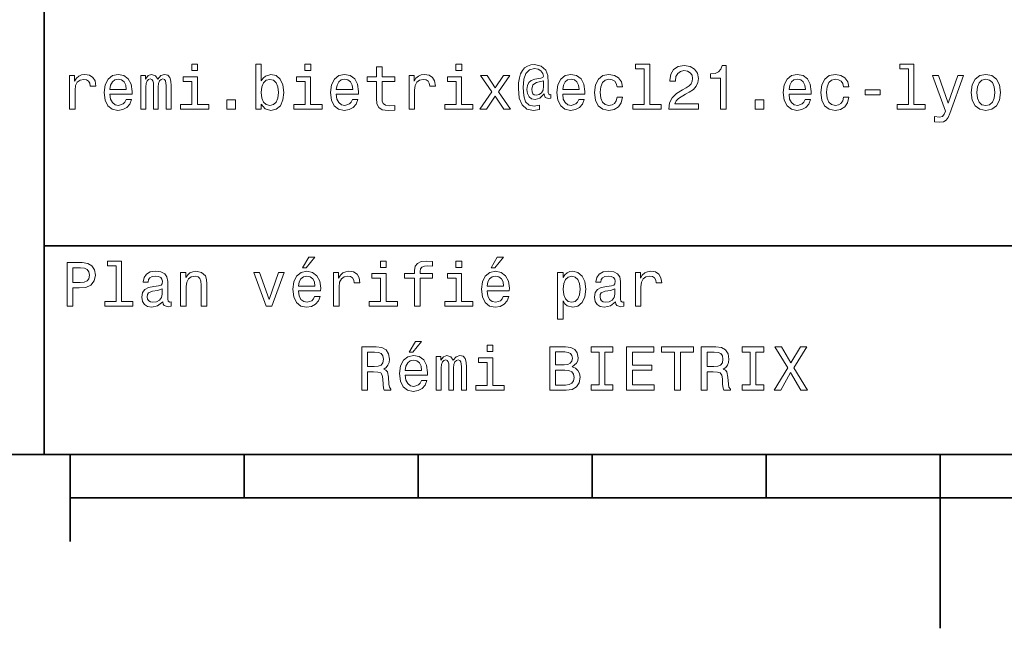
# Model space of a CAD drawing. Extents: x 0 to 297, y 0 to 210.
# Tile 2 of 8: x 96 to 152, y 0 to 35. Entities that reach past the tile are written whole.
import ezdxf

# ---------------------------------------------------------------- set-up
doc = ezdxf.new("R2010")
doc.units = 0

msp = doc.modelspace()

# ---------------------------------------------------------------- linework, layer by layer
at = {"color": 7, "lineweight": 35}
for p, q in [((97, 10), (97, 70)), ((97, 22), (162, 22)), ((10, 10), (287, 10)), ((97, 10), (287, 10)), ((98.5, 7.5), (198.5, 7.5))]:
    msp.add_line(p, q, dxfattribs=at)
at = {"color": 7, "lineweight": 35, "ltscale": 0.125}
msp.add_line((98.5, 10), (98.5, 5), dxfattribs=at)
at = {"color": 7, "lineweight": 35, "ltscale": 0.0625}
for p, q in [((108.5, 10), (108.5, 7.5)), ((118.5, 10), (118.5, 7.5)), ((128.5, 10), (128.5, 7.5)), ((138.5, 10), (138.5, 7.5))]:
    msp.add_line(p, q, dxfattribs=at)
at = {"color": 7, "lineweight": 35, "ltscale": 0.25}
msp.add_line((148.5, 10), (148.5, 0), dxfattribs=at)
at = {"color": 7, "lineweight": 13}
for points in [[(105.824211, 32.4366), (105.489197, 32.4366), (105.489197, 32.076366), (105.824211, 32.076366)], [(109.480545, 30.149136), (109.714699, 29.871758), (110.035301, 29.7817), (110.337898, 29.850143), (110.579254, 30.055475), (110.730545, 30.383286), (110.788185, 30.819164), (110.730545, 31.255043), (110.575645, 31.57925), (110.337898, 31.780979), (110.035301, 31.853025), (109.7183, 31.759365), (109.588615, 31.644091), (109.480545, 31.489193), (109.480545, 32.4366), (109.163544, 32.4366), (109.163544, 29.850143), (109.480545, 29.850143)], [(112.329971, 32.4366), (111.994957, 32.4366), (111.994957, 32.076366), (112.329971, 32.076366)], [(116.112396, 31.449568), (116.112396, 30.480547), (116.134003, 30.167147), (116.234871, 29.951008), (116.4366, 29.824926), (116.778816, 29.7817), (117.153458, 29.799711), (117.153458, 30.073486), (116.879684, 30.051872), (116.631126, 30.08069), (116.497841, 30.170748), (116.440201, 30.322046), (116.429398, 30.534582), (116.429398, 31.449568), (117.153458, 31.449568), (117.153458, 31.71974), (116.429398, 31.71974), (116.429398, 32.285301), (116.112396, 32.285301), (116.112396, 31.71974), (115.564842, 31.71974), (115.564842, 31.449568)], [(121.004326, 32.4366), (120.669312, 32.4366), (120.669312, 32.076366), (121.004326, 32.076366)], [(126.130409, 30.487751), (126.130409, 30.696686), (126.072769, 30.685879), (126.004326, 30.711094), (125.982712, 30.786743), (125.982712, 31.377522), (125.953896, 31.795389), (125.838623, 32.105186), (125.568451, 32.335735), (125.190201, 32.418587), (124.970467, 32.396973), (124.783142, 32.33213), (124.62104, 32.224064), (124.491356, 32.072765), (124.390495, 31.881844), (124.318451, 31.647694), (124.275223, 31.366714), (124.260811, 31.049711), (124.311241, 30.491354), (124.473343, 30.0951), (124.743515, 29.857347), (125.128967, 29.7817), (125.481995, 29.839336), (125.481995, 30.077089), (125.172195, 30.019451), (124.873199, 30.08069), (124.675079, 30.278818), (124.567001, 30.613832), (124.534584, 31.100143), (124.57061, 31.575647), (124.693085, 31.914265), (124.891212, 32.119595), (125.179398, 32.188038), (125.399139, 32.148415), (125.561241, 32.054756), (125.662109, 31.914265), (125.698128, 31.752161), (125.658508, 31.672911), (125.550438, 31.636887), (125.197411, 31.582851), (125.002884, 31.503601), (124.862396, 31.381123), (124.779541, 31.211815), (124.754326, 30.988472), (124.786743, 30.747118), (124.876801, 30.567001), (125.024498, 30.45533), (125.219025, 30.419308), (125.503601, 30.494957), (125.744965, 30.732708), (125.744965, 30.711094), (125.802597, 30.520172), (126.000725, 30.462536)], [(131.497849, 32.170029), (131.497849, 30.116714), (130.845825, 30.116714), (130.845825, 29.850143), (132.463257, 29.850143), (132.463257, 30.116714), (131.81485, 30.116714), (131.81485, 32.4366), (131.000732, 32.4366), (131.000732, 32.170029)], [(132.90274, 29.850143), (134.621033, 29.850143), (134.621033, 30.159943), (133.26297, 30.159943), (133.338623, 30.32925), (133.468307, 30.46974), (133.868164, 30.725504), (134.080688, 30.833572), (134.318451, 30.988472), (134.487762, 31.168587), (134.585022, 31.381123), (134.621033, 31.622478), (134.559799, 31.925072), (134.390503, 32.162823), (134.131134, 32.314121), (133.796112, 32.368156), (133.450287, 32.306915), (133.187317, 32.137608), (133.018021, 31.867435), (132.960388, 31.510807), (132.960388, 31.460375), (133.288193, 31.460375), (133.288193, 31.489193), (133.320618, 31.73415), (133.417877, 31.914265), (133.572769, 32.029537), (133.778107, 32.069164), (133.98703, 32.033142), (134.141937, 31.943083), (134.242798, 31.802593), (134.278824, 31.62608), (134.253601, 31.460375), (134.185165, 31.319883), (134.069885, 31.197405), (133.911392, 31.089336), (133.698853, 30.974062), (133.345825, 30.750719), (133.09726, 30.512968), (132.94957, 30.224783), (132.90274, 29.86095)], [(135.885452, 29.850143), (136.213257, 29.850143), (136.213257, 32.368156), (135.968307, 32.368156), (135.903458, 32.148415), (135.773773, 32.000721), (135.575653, 31.914265), (135.30188, 31.885447), (135.30188, 31.629683), (135.885452, 31.629683)], [(146.677948, 32.170029), (146.677948, 30.116714), (146.02594, 30.116714), (146.02594, 29.850143), (147.643372, 29.850143), (147.643372, 30.116714), (146.994949, 30.116714), (146.994949, 32.4366), (146.180832, 32.4366), (146.180832, 32.170029)], [(98.457489, 29.850143), (98.774498, 29.850143), (98.774498, 30.956051), (98.806915, 31.222622), (98.904182, 31.413544), (99.062683, 31.528818), (99.275215, 31.568443), (99.433716, 31.543226), (99.552597, 31.47118), (99.624641, 31.348701), (99.649857, 31.182997), (99.970459, 31.182997), (99.927231, 31.474783), (99.808357, 31.683718), (99.610229, 31.809797), (99.340057, 31.853025), (99.156342, 31.824207), (98.997841, 31.752161), (98.857346, 31.629683), (98.745674, 31.463976), (98.745674, 31.784582), (98.457489, 31.784582)], [(100.784584, 30.725504), (102.052597, 30.725504), (102.056198, 30.873198), (101.998558, 31.287464), (101.840057, 31.597261), (101.587898, 31.784582), (101.252884, 31.853025), (100.925072, 31.780979), (100.672913, 31.57925), (100.510803, 31.25144), (100.453171, 30.819164), (100.507202, 30.37608), (100.669312, 30.051872), (100.91787, 29.850143), (101.242073, 29.7817), (101.523056, 29.828529), (101.753601, 29.951008), (101.922913, 30.145533), (102.020172, 30.404898), (101.706772, 30.404898), (101.64193, 30.260807), (101.548271, 30.152737), (101.2817, 30.066282), (101.07637, 30.105907), (100.921471, 30.231987), (100.820602, 30.437319), (100.784584, 30.714697)], [(102.549713, 29.850143), (102.841499, 29.850143), (102.841499, 31.143372), (102.859512, 31.337896), (102.913544, 31.478386), (102.996399, 31.561239), (103.104469, 31.593658), (103.190926, 31.56484), (103.248558, 31.492794), (103.277374, 31.370316), (103.288185, 31.208212), (103.288185, 29.850143), (103.561958, 29.850143), (103.561958, 31.143372), (103.579971, 31.334293), (103.634003, 31.474783), (103.720459, 31.561239), (103.828529, 31.593658), (103.914986, 31.56484), (103.972626, 31.492794), (104.008644, 31.208212), (104.008644, 29.850143), (104.30043, 29.850143), (104.30043, 31.1866), (104.282417, 31.463976), (104.224785, 31.676512), (104.109512, 31.806194), (103.922188, 31.853025), (103.702454, 31.780979), (103.533142, 31.572046), (103.399857, 31.777376), (103.176514, 31.853025), (102.971184, 31.780979), (102.830688, 31.57925), (102.830688, 31.784582), (102.549713, 31.784582)], [(105.8134, 30.116714), (105.8134, 31.71974), (104.999283, 31.71974), (104.999283, 31.449568), (105.496399, 31.449568), (105.496399, 30.116714), (104.847984, 30.116714), (104.847984, 29.850143), (106.469025, 29.850143), (106.469025, 30.116714)], [(112.319168, 30.116714), (112.319168, 31.71974), (111.505043, 31.71974), (111.505043, 31.449568), (112.002159, 31.449568), (112.002159, 30.116714), (111.353745, 30.116714), (111.353745, 29.850143), (112.974785, 29.850143), (112.974785, 30.116714)], [(113.796112, 30.725504), (115.064117, 30.725504), (115.067719, 30.873198), (115.010086, 31.287464), (114.851585, 31.597261), (114.599426, 31.784582), (114.264404, 31.853025), (113.9366, 31.780979), (113.684441, 31.57925), (113.522331, 31.25144), (113.464699, 30.819164), (113.51873, 30.37608), (113.680832, 30.051872), (113.929398, 29.850143), (114.253601, 29.7817), (114.534584, 29.828529), (114.765129, 29.951008), (114.934433, 30.145533), (115.0317, 30.404898), (114.7183, 30.404898), (114.653458, 30.260807), (114.559799, 30.152737), (114.293228, 30.066282), (114.087898, 30.105907), (113.932999, 30.231987), (113.83213, 30.437319), (113.796112, 30.714697)], [(117.974785, 29.850143), (118.291786, 29.850143), (118.291786, 30.956051), (118.324211, 31.222622), (118.421471, 31.413544), (118.579971, 31.528818), (118.792511, 31.568443), (118.951012, 31.543226), (119.069885, 31.47118), (119.14193, 31.348701), (119.167145, 31.182997), (119.487755, 31.182997), (119.444527, 31.474783), (119.325653, 31.683718), (119.127525, 31.809797), (118.857346, 31.853025), (118.67363, 31.824207), (118.515129, 31.752161), (118.374641, 31.629683), (118.26297, 31.463976), (118.26297, 31.784582), (117.974785, 31.784582)], [(120.993515, 30.116714), (120.993515, 31.71974), (120.179398, 31.71974), (120.179398, 31.449568), (120.676514, 31.449568), (120.676514, 30.116714), (120.028099, 30.116714), (120.028099, 29.850143), (121.649139, 29.850143), (121.649139, 30.116714)], [(122.42363, 29.850143), (122.920753, 30.603025), (123.432281, 29.850143), (123.814125, 29.850143), (123.122482, 30.847982), (123.774498, 31.784582), (123.407059, 31.784582), (122.935165, 31.082132), (122.463257, 31.784582), (122.088623, 31.784582), (122.729828, 30.844379), (122.052597, 29.850143)], [(126.80764, 30.725504), (128.075653, 30.725504), (128.079254, 30.873198), (128.021622, 31.287464), (127.863113, 31.597261), (127.610954, 31.784582), (127.27594, 31.853025), (126.948135, 31.780979), (126.695969, 31.57925), (126.533867, 31.25144), (126.476227, 30.819164), (126.530266, 30.37608), (126.692368, 30.051872), (126.940926, 29.850143), (127.265137, 29.7817), (127.546112, 29.828529), (127.776657, 29.951008), (127.945969, 30.145533), (128.043228, 30.404898), (127.729828, 30.404898), (127.664993, 30.260807), (127.571327, 30.152737), (127.304756, 30.066282), (127.099426, 30.105907), (126.944527, 30.231987), (126.843666, 30.437319), (126.80764, 30.714697)], [(129.930847, 31.143372), (130.244232, 31.143372), (130.179398, 31.431555), (130.024506, 31.658501), (129.783142, 31.79899), (129.469742, 31.853025), (129.123932, 31.780979), (128.860962, 31.57925), (128.695251, 31.25144), (128.637619, 30.811958), (128.69165, 30.37608), (128.853745, 30.051872), (129.109512, 29.850143), (129.458939, 29.7817), (129.768738, 29.835733), (130.010086, 29.987032), (130.175797, 30.224783), (130.247849, 30.541786), (129.945251, 30.541786), (129.89122, 30.340057), (129.790344, 30.188761), (129.646255, 30.0951), (129.469742, 30.066282), (129.25, 30.113111), (129.091507, 30.257204), (128.994247, 30.491354), (128.961823, 30.822765), (128.994247, 31.146973), (129.095108, 31.381123), (129.257202, 31.525215), (129.469742, 31.575647), (129.657059, 31.543226), (129.797562, 31.460375), (129.89122, 31.323486)], [(139.819168, 30.725504), (141.087173, 30.725504), (141.090775, 30.873198), (141.033142, 31.287464), (140.874634, 31.597261), (140.622482, 31.784582), (140.28746, 31.853025), (139.959656, 31.780979), (139.707489, 31.57925), (139.545395, 31.25144), (139.487747, 30.819164), (139.541779, 30.37608), (139.703888, 30.051872), (139.952454, 29.850143), (140.276657, 29.7817), (140.557632, 29.828529), (140.788177, 29.951008), (140.957489, 30.145533), (141.054749, 30.404898), (140.741364, 30.404898), (140.676514, 30.260807), (140.582855, 30.152737), (140.316284, 30.066282), (140.110947, 30.105907), (139.956055, 30.231987), (139.855194, 30.437319), (139.819168, 30.714697)], [(142.942368, 31.143372), (143.255768, 31.143372), (143.190918, 31.431555), (143.036026, 31.658501), (142.794662, 31.79899), (142.481262, 31.853025), (142.135437, 31.780979), (141.872482, 31.57925), (141.706772, 31.25144), (141.649139, 30.811958), (141.703171, 30.37608), (141.865265, 30.051872), (142.121033, 29.850143), (142.470459, 29.7817), (142.780258, 29.835733), (143.021606, 29.987032), (143.187317, 30.224783), (143.259369, 30.541786), (142.956772, 30.541786), (142.90274, 30.340057), (142.80188, 30.188761), (142.657776, 30.0951), (142.481262, 30.066282), (142.261536, 30.113111), (142.103027, 30.257204), (142.005768, 30.491354), (141.973343, 30.822765), (142.005768, 31.146973), (142.106628, 31.381123), (142.268738, 31.525215), (142.481262, 31.575647), (142.668579, 31.543226), (142.809082, 31.460375), (142.90274, 31.323486)], [(149.516571, 31.784582), (148.961807, 30.192362), (148.417862, 31.784582), (148.072037, 31.784582), (148.806915, 29.742075), (148.742065, 29.561958), (148.641205, 29.43948), (148.471893, 29.399855), (148.180115, 29.435879), (148.180115, 29.129683), (148.486313, 29.100864), (148.706055, 29.129683), (148.860947, 29.21974), (148.972626, 29.37464), (149.069885, 29.601583), (149.855179, 31.784582)], [(150.291061, 30.815561), (150.348694, 30.37608), (150.514404, 30.051872), (150.777374, 29.850143), (151.130402, 29.7817), (151.479828, 29.850143), (151.742798, 30.048271), (151.908493, 30.372478), (151.969727, 30.815561), (151.908493, 31.255043), (151.742798, 31.582851), (151.479828, 31.780979), (151.130402, 31.853025), (150.777374, 31.780979), (150.514404, 31.57925), (150.348694, 31.255043)], [(100.784584, 30.992075), (100.824211, 31.240633), (100.921471, 31.424351), (101.069168, 31.536022), (101.263687, 31.575647), (101.454613, 31.536022), (101.602303, 31.424351), (101.69236, 31.240633), (101.724785, 30.992075)], [(110.463974, 30.819164), (110.427956, 30.494957), (110.330688, 30.257204), (110.175797, 30.113111), (109.98127, 30.066282), (109.76873, 30.113111), (109.613831, 30.257204), (109.516571, 30.491354), (109.484146, 30.819164), (109.516571, 31.143372), (109.613831, 31.377522), (109.76873, 31.518011), (109.98127, 31.568443), (110.175797, 31.518011), (110.330688, 31.373919), (110.427956, 31.139769)], [(113.796112, 30.992075), (113.835732, 31.240633), (113.932999, 31.424351), (114.080688, 31.536022), (114.275215, 31.575647), (114.466141, 31.536022), (114.613831, 31.424351), (114.703888, 31.240633), (114.736313, 30.992075)], [(125.71254, 31.168587), (125.676514, 30.945244), (125.586456, 30.786743), (125.44957, 30.68948), (125.287468, 30.660662), (125.175797, 30.678673), (125.096542, 30.743515), (125.046112, 30.851583), (125.031708, 31.002882), (125.092941, 31.25144), (125.30188, 31.381123), (125.71254, 31.481987)], [(126.80764, 30.992075), (126.847267, 31.240633), (126.944527, 31.424351), (127.092224, 31.536022), (127.286743, 31.575647), (127.477669, 31.536022), (127.625366, 31.424351), (127.715424, 31.240633), (127.747841, 30.992075)], [(139.819168, 30.992075), (139.858795, 31.240633), (139.956055, 31.424351), (140.103745, 31.536022), (140.298279, 31.575647), (140.489197, 31.536022), (140.636887, 31.424351), (140.726944, 31.240633), (140.759369, 30.992075)], [(150.615265, 30.819164), (150.64769, 31.143372), (150.74855, 31.377522), (150.91066, 31.521614), (151.130402, 31.572046), (151.346542, 31.521614), (151.508636, 31.381123), (151.609497, 31.143372), (151.645523, 30.819164), (151.609497, 30.491354), (151.508636, 30.253601), (151.346542, 30.109509), (151.130402, 30.062679), (150.91066, 30.109509), (150.74855, 30.253601), (150.64769, 30.491354)], [(144.188751, 30.675072), (145.060516, 30.675072), (145.060516, 30.959654), (144.188751, 30.959654)], [(107.510086, 29.850143), (108.007202, 29.850143), (108.007202, 30.386887), (107.510086, 30.386887)], [(137.870316, 29.850143), (138.367432, 29.850143), (138.367432, 30.386887), (137.870316, 30.386887)], [(98.324211, 18.530979), (98.655617, 18.530979), (98.655617, 19.586454), (99.023056, 19.586454), (99.394089, 19.604465), (99.689484, 19.730547), (99.880402, 19.975504), (99.945244, 20.310518), (99.894814, 20.620316), (99.750717, 20.847261), (99.51297, 20.98415), (99.188759, 21.030979), (98.324211, 21.030979)], [(101.137611, 20.850864), (101.137611, 18.79755), (100.485588, 18.79755), (100.485588, 18.530979), (102.103027, 18.530979), (102.103027, 18.79755), (101.454613, 18.79755), (101.454613, 21.117435), (100.640488, 21.117435), (100.640488, 20.850864)], [(111.84726, 20.728386), (112.059799, 20.728386), (112.560516, 21.340778), (112.207489, 21.340778)], [(116.667145, 21.117435), (116.33213, 21.117435), (116.33213, 20.757204), (116.667145, 20.757204)], [(118.295387, 20.130404), (118.295387, 18.530979), (118.612396, 18.530979), (118.612396, 20.130404), (119.332855, 20.130404), (119.332855, 20.400576), (118.612396, 20.400576), (118.612396, 20.519451), (118.637611, 20.663544), (118.720459, 20.760807), (118.860954, 20.818443), (119.062683, 20.840057), (119.332855, 20.825647), (119.332855, 21.099422), (118.990631, 21.117435), (118.680832, 21.085014), (118.464699, 20.987751), (118.335014, 20.818443), (118.295387, 20.577089), (118.295387, 20.400576), (117.715424, 20.400576), (117.715424, 20.130404)], [(121.004326, 21.117435), (120.669312, 21.117435), (120.669312, 20.757204), (121.004326, 20.757204)], [(122.690201, 20.728386), (122.90274, 20.728386), (123.403458, 21.340778), (123.05043, 21.340778)], [(99.098701, 20.724783), (99.314842, 20.703169), (99.473343, 20.634726), (99.567001, 20.508644), (99.599426, 20.310518), (99.5634, 20.101583), (99.466141, 19.975504), (99.30043, 19.910662), (99.073486, 19.892651), (98.655617, 19.892651), (98.655617, 20.724783)], [(103.824928, 18.78314), (103.824928, 18.772333), (103.842941, 18.649855), (103.896973, 18.5634), (104.123917, 18.494957), (104.30043, 18.523775), (104.30043, 18.768732), (104.224785, 18.757925), (104.123917, 18.804754), (104.105911, 18.948847), (104.105911, 19.950287), (104.062683, 20.206051), (103.9366, 20.386166), (103.716858, 20.494236), (103.407059, 20.533861), (103.104469, 20.490633), (102.881126, 20.368155), (102.740631, 20.177233), (102.693802, 19.925072), (102.693802, 19.903458), (102.978386, 19.903458), (103.003601, 20.054754), (103.082855, 20.162823), (103.21254, 20.227665), (103.396255, 20.252882), (103.572769, 20.234869), (103.698845, 20.180836), (103.774498, 20.087175), (103.799713, 19.957493), (103.785301, 19.806194), (103.727669, 19.730547), (103.583572, 19.694523), (103.3134, 19.665705), (103.003601, 19.600864), (102.783859, 19.48559), (102.654175, 19.305475), (102.614555, 19.038904), (102.650574, 18.801151), (102.762245, 18.62464), (102.94236, 18.512968), (103.190926, 18.473343), (103.52594, 18.54899)], [(104.844383, 18.530979), (105.161385, 18.530979), (105.161385, 19.647694), (105.193802, 19.903458), (105.298271, 20.090778), (105.460373, 20.206051), (105.676514, 20.249279), (105.849426, 20.213255), (105.957497, 20.115993), (106.011528, 19.95389), (106.029541, 19.737751), (106.029541, 18.530979), (106.346542, 18.530979), (106.346542, 19.802593), (106.33213, 20.058357), (106.267288, 20.270893), (106.054756, 20.465418), (105.723343, 20.533861), (105.539627, 20.508644), (105.384727, 20.440201), (105.251442, 20.324926), (105.146973, 20.170029), (105.146973, 20.465418), (104.844383, 20.465418)], [(109.761528, 18.530979), (110.096542, 18.530979), (110.802597, 20.465418), (110.474785, 20.465418), (109.930832, 18.905619), (109.376083, 20.465418), (109.04467, 20.465418)], [(111.627518, 19.40634), (112.895531, 19.40634), (112.899132, 19.554033), (112.841499, 19.9683), (112.682999, 20.278097), (112.430832, 20.465418), (112.095825, 20.533861), (111.768013, 20.461815), (111.515854, 20.260086), (111.353745, 19.932276), (111.296112, 19.5), (111.350143, 19.056915), (111.512245, 18.732708), (111.760803, 18.530979), (112.085014, 18.462536), (112.365997, 18.509365), (112.596542, 18.631844), (112.765854, 18.826368), (112.863113, 19.085733), (112.549713, 19.085733), (112.484871, 18.941643), (112.391212, 18.833572), (112.124641, 18.747118), (111.919312, 18.786743), (111.764412, 18.912823), (111.663544, 19.118155), (111.627518, 19.395533)], [(113.637604, 18.530979), (113.954613, 18.530979), (113.954613, 19.636887), (113.98703, 19.903458), (114.08429, 20.094379), (114.242798, 20.209654), (114.45533, 20.249279), (114.613831, 20.224062), (114.732712, 20.152016), (114.804756, 20.029537), (114.829971, 19.863832), (115.150574, 19.863832), (115.107346, 20.155619), (114.988472, 20.364553), (114.790344, 20.490633), (114.520172, 20.533861), (114.336456, 20.505043), (114.177956, 20.432997), (114.03746, 20.310518), (113.925789, 20.144812), (113.925789, 20.465418), (113.637604, 20.465418)], [(116.656342, 18.79755), (116.656342, 20.400576), (115.842216, 20.400576), (115.842216, 20.130404), (116.33934, 20.130404), (116.33934, 18.79755), (115.690918, 18.79755), (115.690918, 18.530979), (117.311958, 18.530979), (117.311958, 18.79755)], [(120.993515, 18.79755), (120.993515, 20.400576), (120.179398, 20.400576), (120.179398, 20.130404), (120.676514, 20.130404), (120.676514, 18.79755), (120.028099, 18.79755), (120.028099, 18.530979), (121.649139, 18.530979), (121.649139, 18.79755)], [(122.470459, 19.40634), (123.73848, 19.40634), (123.742081, 19.554033), (123.684441, 19.9683), (123.52594, 20.278097), (123.273773, 20.465418), (122.938766, 20.533861), (122.610954, 20.461815), (122.358795, 20.260086), (122.196686, 19.932276), (122.139053, 19.5), (122.193085, 19.056915), (122.355194, 18.732708), (122.603745, 18.530979), (122.927956, 18.462536), (123.208939, 18.509365), (123.439484, 18.631844), (123.608795, 18.826368), (123.706055, 19.085733), (123.392654, 19.085733), (123.327812, 18.941643), (123.234154, 18.833572), (122.967583, 18.747118), (122.762253, 18.786743), (122.607353, 18.912823), (122.506485, 19.118155), (122.470459, 19.395533)], [(126.829254, 20.166426), (126.829254, 20.465418), (126.512253, 20.465418), (126.512253, 17.7817), (126.829254, 17.7817), (126.829254, 18.826368), (126.940926, 18.657061), (127.067009, 18.545389), (127.38401, 18.462536), (127.6866, 18.530979), (127.924355, 18.736311), (128.079254, 19.060518), (128.136887, 19.5), (128.079254, 19.935879), (127.924355, 20.260086), (127.6866, 20.461815), (127.38401, 20.533861), (127.211098, 20.512247), (127.0634, 20.443804), (126.937325, 20.328529)], [(129.847992, 18.78314), (129.847992, 18.772333), (129.865997, 18.649855), (129.920029, 18.5634), (130.146973, 18.494957), (130.323486, 18.523775), (130.323486, 18.768732), (130.247849, 18.757925), (130.146973, 18.804754), (130.128967, 18.948847), (130.128967, 19.950287), (130.085739, 20.206051), (129.959656, 20.386166), (129.739914, 20.494236), (129.430115, 20.533861), (129.127533, 20.490633), (128.904175, 20.368155), (128.763687, 20.177233), (128.716858, 19.925072), (128.716858, 19.903458), (129.00145, 19.903458), (129.026657, 20.054754), (129.105911, 20.162823), (129.235596, 20.227665), (129.419312, 20.252882), (129.595825, 20.234869), (129.721909, 20.180836), (129.797562, 20.087175), (129.822769, 19.957493), (129.808365, 19.806194), (129.750732, 19.730547), (129.606628, 19.694523), (129.336456, 19.665705), (129.026657, 19.600864), (128.806915, 19.48559), (128.677246, 19.305475), (128.637619, 19.038904), (128.67363, 18.801151), (128.785309, 18.62464), (128.965424, 18.512968), (129.213989, 18.473343), (129.548996, 18.54899)], [(130.986313, 18.530979), (131.303314, 18.530979), (131.303314, 19.636887), (131.335739, 19.903458), (131.432999, 20.094379), (131.591507, 20.209654), (131.804047, 20.249279), (131.96254, 20.224062), (132.081421, 20.152016), (132.153473, 20.029537), (132.17868, 19.863832), (132.499283, 19.863832), (132.456055, 20.155619), (132.337189, 20.364553), (132.139053, 20.490633), (131.868881, 20.533861), (131.685165, 20.505043), (131.526657, 20.432997), (131.386169, 20.310518), (131.274506, 20.144812), (131.274506, 20.465418), (130.986313, 20.465418)], [(111.627518, 19.672911), (111.667145, 19.921469), (111.764412, 20.105186), (111.912102, 20.216858), (112.106628, 20.256483), (112.297546, 20.216858), (112.445244, 20.105186), (112.535301, 19.921469), (112.567726, 19.672911)], [(122.470459, 19.672911), (122.510086, 19.921469), (122.607353, 20.105186), (122.755043, 20.216858), (122.94957, 20.256483), (123.140488, 20.216858), (123.288185, 20.105186), (123.378242, 19.921469), (123.410667, 19.672911)], [(127.329971, 18.747118), (127.117439, 18.793947), (126.96254, 18.93804), (126.86528, 19.17219), (126.832855, 19.5), (126.86528, 19.824207), (126.96254, 20.058357), (127.117439, 20.198847), (127.329971, 20.249279), (127.524498, 20.198847), (127.679398, 20.054754), (127.776657, 19.820604), (127.812683, 19.5), (127.776657, 19.175793), (127.679398, 18.93804), (127.524498, 18.793947)], [(103.788902, 19.208212), (103.745674, 19.020893), (103.630402, 18.876801), (103.457489, 18.78314), (103.244957, 18.750719), (103.10807, 18.768732), (103.010803, 18.826368), (102.94957, 18.927233), (102.931557, 19.067722), (102.945969, 19.193804), (103.003601, 19.283861), (103.234146, 19.384726), (103.52594, 19.427954), (103.788902, 19.514408)], [(129.811966, 19.208212), (129.768738, 19.020893), (129.653458, 18.876801), (129.48056, 18.78314), (129.268021, 18.750719), (129.131134, 18.768732), (129.033875, 18.826368), (128.972626, 18.927233), (128.95462, 19.067722), (128.969025, 19.193804), (129.026657, 19.283861), (129.257202, 19.384726), (129.548996, 19.427954), (129.811966, 19.514408)], [(117.98127, 15.887968), (118.193802, 15.887968), (118.694527, 16.50036), (118.341499, 16.50036)], [(115.257927, 13.690562), (115.592941, 13.690562), (115.592941, 14.746037), (115.935158, 14.746037), (116.187317, 14.73523), (116.345818, 14.684798), (116.432274, 14.565923), (116.4683, 14.353387), (116.486313, 14.029179), (116.507927, 13.816643), (116.551155, 13.690562), (116.92939, 13.690562), (116.92939, 13.759007), (116.846542, 13.859871), (116.817719, 14.047191), (116.792503, 14.450648), (116.73127, 14.74964), (116.648415, 14.8433), (116.51873, 14.911744), (116.662827, 15.001801), (116.763687, 15.127882), (116.828529, 15.286384), (116.850143, 15.477305), (116.799713, 15.7799), (116.655617, 16.006844), (116.41787, 16.143732), (116.093658, 16.190563), (115.257927, 16.190563)], [(116, 15.884366), (116.219742, 15.862753), (116.374641, 15.794309), (116.471901, 15.668228), (116.504318, 15.470101), (116.4683, 15.261168), (116.371033, 15.135087), (116.20533, 15.070246), (115.978386, 15.052234), (115.592941, 15.052234), (115.592941, 15.884366)], [(122.801155, 16.277018), (122.466141, 16.277018), (122.466141, 15.916787), (122.801155, 15.916787)], [(127.354462, 15.041427), (127.606628, 15.25036), (127.671471, 15.39085), (127.693085, 15.563761), (127.646255, 15.833934), (127.50576, 16.028458), (127.278816, 16.147335), (126.961815, 16.190563), (126.072044, 16.190563), (126.072044, 13.690562), (127.012245, 13.690562), (127.34726, 13.740994), (127.595818, 13.888689), (127.750717, 14.122839), (127.804756, 14.439842), (127.772331, 14.652378), (127.685875, 14.828891), (127.545387, 14.958574)], [(126.893372, 15.153098), (126.403458, 15.153098), (126.403458, 15.891571), (126.922188, 15.891571), (127.116714, 15.869957), (127.253601, 15.805116), (127.336456, 15.693444), (127.365273, 15.527738), (127.332855, 15.362032), (127.246399, 15.246758), (127.098701, 15.174712)], [(128.907059, 13.993155), (128.445969, 13.993155), (128.445969, 13.690562), (129.69957, 13.690562), (129.69957, 13.993155), (129.238464, 13.993155), (129.238464, 15.887968), (129.69957, 15.887968), (129.69957, 16.190563), (128.445969, 16.190563), (128.445969, 15.887968), (128.907059, 15.887968)], [(130.484863, 13.690562), (132.069885, 13.690562), (132.069885, 13.993155), (130.816284, 13.993155), (130.816284, 14.839698), (131.932999, 14.839698), (131.932999, 15.138689), (130.816284, 15.138689), (130.816284, 15.887968), (132.041061, 15.887968), (132.041061, 16.190563), (130.484863, 16.190563)], [(133.244232, 13.690562), (133.575653, 13.690562), (133.575653, 15.887968), (134.332138, 15.887968), (134.332138, 16.190563), (132.484146, 16.190563), (132.484146, 15.887968), (133.244232, 15.887968)], [(134.775208, 13.690562), (135.110229, 13.690562), (135.110229, 14.746037), (135.452454, 14.746037), (135.704605, 14.73523), (135.863113, 14.684798), (135.94957, 14.565923), (135.985596, 14.353387), (136.003601, 14.029179), (136.025208, 13.816643), (136.068451, 13.690562), (136.446686, 13.690562), (136.446686, 13.759007), (136.363831, 13.859871), (136.335022, 14.047191), (136.309799, 14.450648), (136.248566, 14.74964), (136.16571, 14.8433), (136.036026, 14.911744), (136.180115, 15.001801), (136.280975, 15.127882), (136.345825, 15.286384), (136.367432, 15.477305), (136.317001, 15.7799), (136.172913, 16.006844), (135.93515, 16.143732), (135.610947, 16.190563), (134.775208, 16.190563)], [(135.517288, 15.884366), (135.73703, 15.862753), (135.891937, 15.794309), (135.989197, 15.668228), (136.021606, 15.470101), (135.985596, 15.261168), (135.888336, 15.135087), (135.722626, 15.070246), (135.495682, 15.052234), (135.110229, 15.052234), (135.110229, 15.884366)], [(137.581421, 13.993155), (137.120316, 13.993155), (137.120316, 13.690562), (138.373917, 13.690562), (138.373917, 13.993155), (137.912827, 13.993155), (137.912827, 15.887968), (138.373917, 15.887968), (138.373917, 16.190563), (137.120316, 16.190563), (137.120316, 15.887968), (137.581421, 15.887968)], [(138.96109, 13.690562), (139.33934, 13.690562), (139.912109, 14.70281), (140.495682, 13.690562), (140.877518, 13.690562), (140.095825, 14.976585), (140.837891, 16.194164), (140.47406, 16.194164), (139.922913, 15.268372), (139.382568, 16.194164), (139.004318, 16.194164), (139.742798, 14.972983)], [(117.761528, 14.565923), (119.029541, 14.565923), (119.033142, 14.713617), (118.975502, 15.127882), (118.817001, 15.43768), (118.564842, 15.625), (118.229828, 15.693444), (117.902016, 15.621398), (117.649857, 15.419669), (117.487747, 15.091859), (117.430115, 14.659582), (117.484146, 14.216499), (117.646255, 13.892291), (117.894814, 13.690562), (118.219017, 13.622118), (118.5, 13.668948), (118.730545, 13.791427), (118.899857, 13.985951), (118.997116, 14.245317), (118.683716, 14.245317), (118.618874, 14.101225), (118.525215, 13.993155), (118.258644, 13.9067), (118.053314, 13.946326), (117.898415, 14.072407), (117.797546, 14.277738), (117.761528, 14.555116)], [(117.761528, 14.832493), (117.801155, 15.081052), (117.898415, 15.26477), (118.046112, 15.376441), (118.240631, 15.416066), (118.431557, 15.376441), (118.579247, 15.26477), (118.669304, 15.081052), (118.701729, 14.832493)], [(119.526657, 13.690562), (119.818443, 13.690562), (119.818443, 14.983789), (119.836456, 15.178314), (119.890488, 15.318804), (119.973343, 15.401657), (120.081413, 15.434078), (120.16787, 15.40526), (120.225502, 15.333214), (120.254318, 15.210735), (120.265129, 15.048632), (120.265129, 13.690562), (120.538902, 13.690562), (120.538902, 14.983789), (120.556915, 15.174712), (120.610947, 15.315202), (120.697403, 15.401657), (120.805473, 15.434078), (120.89193, 15.40526), (120.94957, 15.333214), (120.985588, 15.048632), (120.985588, 13.690562), (121.277374, 13.690562), (121.277374, 15.027018), (121.259361, 15.304395), (121.201729, 15.516932), (121.086456, 15.646614), (120.899132, 15.693444), (120.679398, 15.621398), (120.510086, 15.412464), (120.376801, 15.617796), (120.153458, 15.693444), (119.948128, 15.621398), (119.807632, 15.419669), (119.807632, 15.625), (119.526657, 15.625)], [(122.790344, 13.957133), (122.790344, 15.560159), (121.976227, 15.560159), (121.976227, 15.289986), (122.473343, 15.289986), (122.473343, 13.957133), (121.824928, 13.957133), (121.824928, 13.690562), (123.445969, 13.690562), (123.445969, 13.957133)], [(126.972618, 13.989553), (126.403458, 13.989553), (126.403458, 14.850505), (126.940201, 14.850505), (127.167145, 14.825289), (127.329247, 14.74964), (127.426514, 14.619957), (127.458931, 14.432637), (127.426514, 14.23451), (127.336456, 14.097623), (127.185158, 14.01477)]]:
    msp.add_lwpolyline(points, close=True, dxfattribs=at)

doc.saveas('drawing.dxf')
